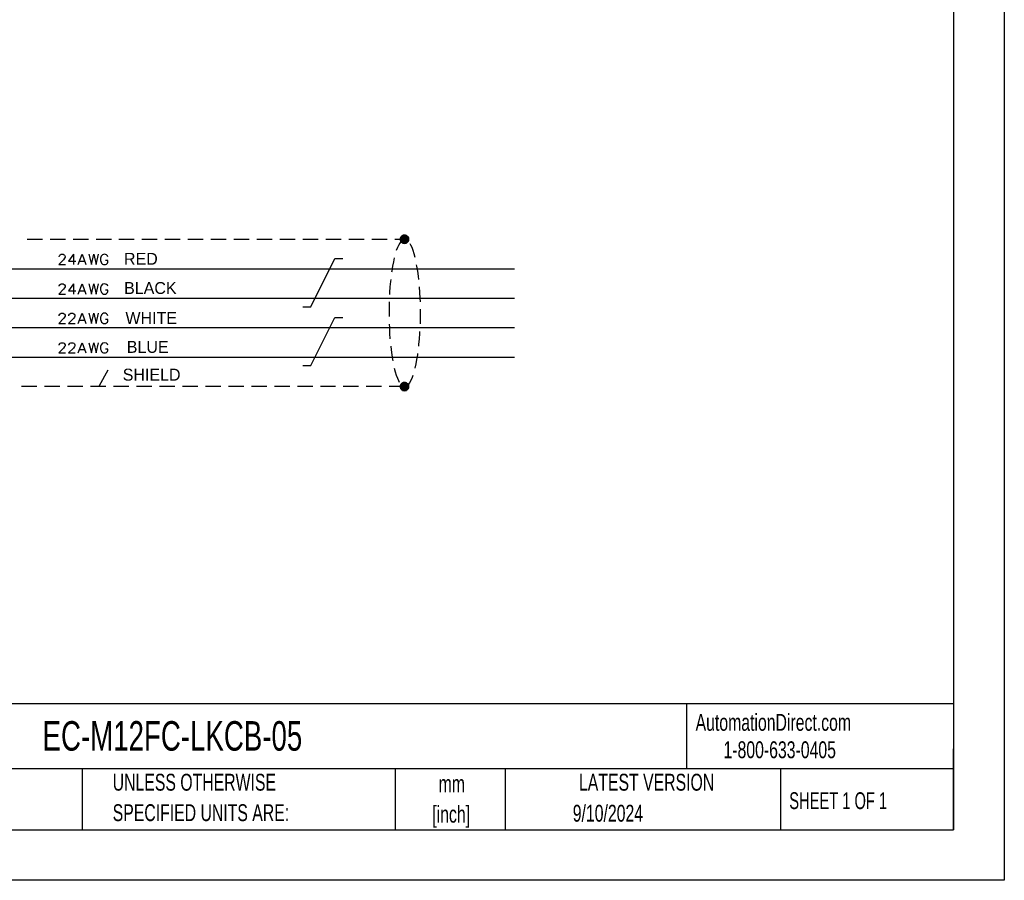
# Model space of a CAD drawing. Header units: millimetres. Extents: x 0 to 279, y 0 to 216.
# Tile 6 of 10: x 156 to 279, y 0 to 108. Entities that reach past the tile are written whole.
import ezdxf

# ---------------------------------------------------------------- set-up
doc = ezdxf.new("R2010")
doc.units = ezdxf.units.MM
doc.linetypes.add('CENTERX2', pattern=[20.32, 12.7, -2.54, 2.54, -2.54])
doc.layers.add('TEXT', color=140, linetype='Continuous', lineweight=25)
doc.styles.add('SLDTEXTSTYLE0', font='TXT', dxfattribs={"width": 0.7})
doc.styles.add('SLDTEXTSTYLE1', font='TXT', dxfattribs={"width": 0.65})

# ---------------------------------------------------------------- blocks, each defined once
blk = doc.blocks.new('SW_NOTE_0_1')
at = {"layer": 'TEXT', "color": 0, "linetype": 'CENTERX2', "lineweight": 18, "char_height": 2.117, "attachment_point": 2, "style": 'SLDTEXTSTYLE0'}
for s, insert in [('mm', (2.84, 2.73)), ('[inch]', (2.76, -1.09))]:
    blk.add_mtext(s, dxfattribs=dict(at, insert=insert))
blk = doc.blocks.new('SW_NOTE_0_2')
at = {"layer": 'TEXT', "color": 0, "linetype": 'CENTERX2', "lineweight": 18, "char_height": 2.1167, "attachment_point": 1, "style": 'SLDTEXTSTYLE0'}
for s, insert in [('UNLESS OTHERWISE', (0, 2.73)), ('SPECIFIED UNITS ARE:', (0, -1.09))]:
    blk.add_mtext(s, dxfattribs=dict(at, insert=insert))

msp = doc.modelspace()

# ---------------------------------------------------------------- hatches: boundary and pattern name
for points in [[(203.664, 80.516), (204.714, 80.411), (203.649, 80.411)], [(203.649, 80.411), (204.714, 80.321), (203.664, 80.321)], [(203.649, 80.411), (204.714, 80.411), (204.714, 80.321)], [(203.679, 80.606), (204.714, 80.516), (203.664, 80.516)], [(203.664, 80.516), (204.714, 80.516), (204.714, 80.411)], [(203.664, 80.321), (204.684, 80.216), (203.679, 80.216)], [(203.664, 80.321), (204.714, 80.321), (204.684, 80.216)], [(203.724, 80.696), (204.684, 80.606), (203.679, 80.606)], [(203.679, 80.606), (204.684, 80.606), (204.714, 80.516)], [(203.784, 80.771), (204.639, 80.696), (203.724, 80.696)], [(203.724, 80.696), (204.639, 80.696), (204.684, 80.606)], [(203.859, 80.846), (204.579, 80.771), (203.784, 80.771)], [(203.784, 80.771), (204.579, 80.771), (204.639, 80.696)], [(203.949, 80.891), (204.504, 80.846), (203.859, 80.846)], [(203.859, 80.846), (204.504, 80.846), (204.579, 80.771)], [(204.039, 80.936), (204.429, 80.891), (203.949, 80.891)], [(203.949, 80.891), (204.429, 80.891), (204.504, 80.846)], [(204.129, 80.951), (204.324, 80.936), (204.039, 80.936)], [(204.039, 80.936), (204.324, 80.936), (204.429, 80.891)], [(204.129, 80.951), (204.234, 80.951), (204.324, 80.936)], [(203.679, 80.216), (204.639, 80.126), (203.724, 80.126)], [(203.679, 80.216), (204.684, 80.216), (204.639, 80.126)], [(203.724, 80.126), (204.579, 80.051), (203.784, 80.051)], [(203.724, 80.126), (204.639, 80.126), (204.579, 80.051)], [(203.784, 80.051), (204.504, 79.991), (203.859, 79.991)], [(203.784, 80.051), (204.579, 80.051), (204.504, 79.991)], [(203.859, 79.991), (204.429, 79.931), (203.949, 79.931)], [(203.859, 79.991), (204.504, 79.991), (204.429, 79.931)], [(203.949, 79.931), (204.324, 79.901), (204.039, 79.901)], [(203.949, 79.931), (204.429, 79.931), (204.324, 79.901)], [(204.039, 79.901), (204.234, 79.886), (204.129, 79.886)], [(204.039, 79.901), (204.324, 79.901), (204.234, 79.886)], [(203.664, 62.036), (204.714, 61.931), (203.649, 61.931)], [(203.649, 61.931), (204.714, 61.841), (203.664, 61.841)], [(203.649, 61.931), (204.714, 61.931), (204.714, 61.841)], [(203.679, 62.126), (204.714, 62.036), (203.664, 62.036)], [(203.664, 62.036), (204.714, 62.036), (204.714, 61.931)], [(203.664, 61.841), (204.684, 61.736), (203.679, 61.736)], [(203.664, 61.841), (204.714, 61.841), (204.684, 61.736)], [(203.724, 62.216), (204.684, 62.126), (203.679, 62.126)], [(203.679, 62.126), (204.684, 62.126), (204.714, 62.036)], [(203.679, 61.736), (204.639, 61.646), (203.724, 61.646)], [(203.679, 61.736), (204.684, 61.736), (204.639, 61.646)], [(203.784, 62.291), (204.639, 62.216), (203.724, 62.216)], [(203.724, 62.216), (204.639, 62.216), (204.684, 62.126)], [(203.859, 62.366), (204.579, 62.291), (203.784, 62.291)], [(203.784, 62.291), (204.579, 62.291), (204.639, 62.216)], [(203.949, 62.411), (204.504, 62.366), (203.859, 62.366)], [(203.859, 62.366), (204.504, 62.366), (204.579, 62.291)], [(204.039, 62.456), (204.429, 62.411), (203.949, 62.411)], [(203.949, 62.411), (204.429, 62.411), (204.504, 62.366)], [(204.129, 62.471), (204.324, 62.456), (204.039, 62.456)], [(204.039, 62.456), (204.324, 62.456), (204.429, 62.411)], [(204.129, 62.471), (204.234, 62.471), (204.324, 62.456)], [(203.724, 61.646), (204.579, 61.571), (203.784, 61.571)], [(203.724, 61.646), (204.639, 61.646), (204.579, 61.571)], [(203.784, 61.571), (204.504, 61.511), (203.859, 61.511)], [(203.784, 61.571), (204.579, 61.571), (204.504, 61.511)], [(203.859, 61.511), (204.429, 61.451), (203.949, 61.451)], [(203.859, 61.511), (204.504, 61.511), (204.429, 61.451)], [(203.949, 61.451), (204.324, 61.421), (204.039, 61.421)], [(203.949, 61.451), (204.429, 61.451), (204.324, 61.421)], [(204.039, 61.421), (204.234, 61.406), (204.129, 61.406)], [(204.039, 61.421), (204.324, 61.421), (204.234, 61.406)]]:
    msp.add_hatch(color=256).paths.add_polyline_path(points)

# ---------------------------------------------------------------- linework, layer by layer
at = {"color": 7, "linetype": 'Continuous'}
for p, q in [((279.402, 215.903), (279.402, 0.003)), ((279.402, 0.003), (0.002, 0.003))]:
    msp.add_line(p, q, dxfattribs=at)
for p, q in [((156.879, 80.411), (158.799, 80.411)), ((159.759, 80.411), (161.679, 80.411)), ((162.639, 80.411), (164.559, 80.411)), ((165.519, 80.411), (167.439, 80.411)), ((168.399, 80.411), (170.319, 80.411)), ((171.279, 80.411), (173.199, 80.411)), ((174.159, 80.411), (176.079, 80.411)), ((177.039, 80.411), (178.974, 80.411)), ((179.934, 80.411), (181.854, 80.411)), ((182.814, 80.411), (184.734, 80.411)), ((185.694, 80.411), (187.614, 80.411)), ((188.574, 80.411), (190.494, 80.411)), ((191.454, 80.411), (193.374, 80.411)), ((194.334, 80.411), (196.254, 80.411)), ((197.214, 80.411), (199.134, 80.411)), ((200.094, 80.411), (202.014, 80.411)), ((202.974, 80.411), (204.189, 80.411)), ((162.684, 78.521), (162.684, 77.231)), ((195.474, 77.996), (196.479, 77.996)), ((121.644, 76.721), (217.989, 76.721)), ((163.464, 77.666), (164.079, 77.666)), ((162.684, 74.816), (162.684, 73.541)), ((121.644, 73.016), (217.989, 73.016)), ((163.464, 73.961), (164.079, 73.961)), ((195.474, 70.601), (196.479, 70.601)), ((121.644, 69.326), (217.989, 69.326)), ((163.464, 70.271), (164.079, 70.271)), ((121.644, 65.636), (217.989, 65.636)), ((163.464, 66.581), (164.079, 66.581)), ((167.004, 63.971), (165.909, 62.021)), ((158.109, 61.931), (156.189, 61.931)), ((160.989, 61.931), (159.069, 61.931)), ((163.869, 61.931), (161.949, 61.931)), ((166.749, 61.931), (164.829, 61.931)), ((169.644, 61.931), (167.709, 61.931)), ((172.524, 61.931), (170.604, 61.931)), ((175.404, 61.931), (173.484, 61.931)), ((178.284, 61.931), (176.364, 61.931)), ((181.164, 61.931), (179.244, 61.931)), ((184.044, 61.931), (182.124, 61.931)), ((186.924, 61.931), (185.004, 61.931)), ((189.804, 61.931), (187.884, 61.931)), ((192.684, 61.931), (190.764, 61.931)), ((195.564, 61.931), (193.644, 61.931)), ((198.444, 61.931), (196.524, 61.931)), ((201.324, 61.931), (199.404, 61.931)), ((204.189, 61.931), (202.284, 61.931))]:
    msp.add_line(p, q)
for points in [[(203.664, 80.516), (204.714, 80.411), (203.649, 80.411)], [(203.649, 80.411), (204.714, 80.321), (203.664, 80.321)], [(203.649, 80.411), (204.714, 80.411), (204.714, 80.321)], [(203.679, 80.606), (204.714, 80.516), (203.664, 80.516)], [(203.664, 80.516), (204.714, 80.516), (204.714, 80.411)], [(203.664, 80.321), (204.684, 80.216), (203.679, 80.216)], [(203.664, 80.321), (204.714, 80.321), (204.684, 80.216)], [(203.724, 80.696), (204.684, 80.606), (203.679, 80.606)], [(203.679, 80.606), (204.684, 80.606), (204.714, 80.516)], [(203.784, 80.771), (204.639, 80.696), (203.724, 80.696)], [(203.724, 80.696), (204.639, 80.696), (204.684, 80.606)], [(203.859, 80.846), (204.579, 80.771), (203.784, 80.771)], [(203.784, 80.771), (204.579, 80.771), (204.639, 80.696)], [(203.949, 80.891), (204.504, 80.846), (203.859, 80.846)], [(203.859, 80.846), (204.504, 80.846), (204.579, 80.771)], [(204.039, 80.936), (204.429, 80.891), (203.949, 80.891)], [(203.949, 80.891), (204.429, 80.891), (204.504, 80.846)], [(204.129, 80.951), (204.324, 80.936), (204.039, 80.936)], [(204.039, 80.936), (204.324, 80.936), (204.429, 80.891)], [(204.129, 80.951), (204.234, 80.951), (204.324, 80.936)], [(203.679, 80.216), (204.639, 80.126), (203.724, 80.126)], [(203.679, 80.216), (204.684, 80.216), (204.639, 80.126)], [(203.724, 80.126), (204.579, 80.051), (203.784, 80.051)], [(203.724, 80.126), (204.639, 80.126), (204.579, 80.051)], [(203.784, 80.051), (204.504, 79.991), (203.859, 79.991)], [(203.784, 80.051), (204.579, 80.051), (204.504, 79.991)], [(203.859, 79.991), (204.429, 79.931), (203.949, 79.931)], [(203.859, 79.991), (204.504, 79.991), (204.429, 79.931)], [(203.949, 79.931), (204.324, 79.901), (204.039, 79.901)], [(203.949, 79.931), (204.429, 79.931), (204.324, 79.901)], [(204.039, 79.901), (204.234, 79.886), (204.129, 79.886)], [(204.039, 79.901), (204.324, 79.901), (204.234, 79.886)], [(205.539, 78.116), (205.419, 78.566), (205.284, 78.986), (205.149, 79.361), (204.999, 79.676), (204.909, 79.856)], [(160.914, 78.206), (160.914, 78.266), (160.974, 78.401), (161.034, 78.461), (161.154, 78.521), (161.394, 78.521), (161.514, 78.461), (161.574, 78.401), (161.649, 78.266), (161.649, 78.146), (161.574, 78.026), (161.454, 77.846), (160.854, 77.231), (161.709, 77.231)], [(162.684, 78.521), (162.069, 77.666), (162.984, 77.666)], [(163.284, 77.231), (163.779, 78.521), (164.259, 77.231)], [(164.634, 78.521), (164.934, 77.231), (165.234, 78.521), (165.549, 77.231), (165.849, 78.521)], [(191.454, 71.951), (192.459, 71.951), (195.474, 77.996)], [(202.914, 78.101), (202.914, 78.086), (202.809, 77.576), (202.704, 77.021), (202.599, 76.421), (202.584, 76.271)], [(205.989, 75.356), (205.944, 75.791), (205.854, 76.421), (205.764, 77.021), (205.719, 77.201)], [(202.464, 75.356), (202.449, 75.131), (202.374, 74.456), (202.329, 73.751), (202.314, 73.496)], [(160.914, 74.516), (160.914, 74.576), (160.974, 74.696), (161.034, 74.756), (161.154, 74.816), (161.394, 74.816), (161.514, 74.756), (161.574, 74.696), (161.649, 74.576), (161.649, 74.456), (161.574, 74.336), (161.454, 74.156), (160.854, 73.541), (161.709, 73.541)], [(162.684, 74.816), (162.069, 73.961), (162.984, 73.961)], [(163.284, 73.541), (163.779, 74.816), (164.259, 73.541)], [(164.634, 74.816), (164.934, 73.541), (165.234, 74.816), (165.549, 73.541), (165.849, 74.816)], [(206.184, 72.581), (206.169, 73.031), (206.124, 73.751), (206.079, 74.441)], [(202.269, 72.566), (202.269, 72.296), (202.254, 71.546), (202.254, 70.706)], [(206.184, 69.791), (206.184, 70.061), (206.199, 70.811), (206.199, 71.651)], [(160.914, 70.826), (160.914, 70.886), (160.974, 71.006), (161.034, 71.066), (161.154, 71.126), (161.394, 71.126), (161.514, 71.066), (161.574, 71.006), (161.649, 70.886), (161.649, 70.751), (161.574, 70.631), (161.454, 70.451), (160.854, 69.851), (161.709, 69.851)], [(162.129, 70.826), (162.129, 70.886), (162.189, 71.006), (162.249, 71.066), (162.369, 71.126), (162.624, 71.126), (162.744, 71.066), (162.804, 71.006), (162.864, 70.886), (162.864, 70.751), (162.804, 70.631), (162.684, 70.451), (162.069, 69.851), (162.924, 69.851)], [(163.284, 69.851), (163.779, 71.126), (164.259, 69.851)], [(164.634, 71.126), (164.934, 69.851), (165.234, 71.126), (165.549, 69.851), (165.849, 71.126)], [(167.004, 70.826), (166.944, 70.946), (166.824, 71.066), (166.704, 71.126), (166.464, 71.126), (166.344, 71.066), (166.209, 70.946), (166.149, 70.826), (166.089, 70.631), (166.089, 70.331), (166.149, 70.151), (166.209, 70.031), (166.344, 69.911), (166.464, 69.851), (166.704, 69.851), (166.824, 69.911), (166.944, 70.031), (167.004, 70.151), (167.004, 70.331), (166.704, 70.331)], [(191.454, 64.571), (192.459, 64.571), (195.474, 70.601)], [(202.269, 69.776), (202.299, 69.326), (202.329, 68.606), (202.374, 67.931)], [(205.989, 67.016), (206.004, 67.211), (206.079, 67.901), (206.124, 68.606), (206.139, 68.861)], [(160.914, 67.121), (160.914, 67.181), (160.974, 67.301), (161.034, 67.361), (161.154, 67.421), (161.394, 67.421), (161.514, 67.361), (161.574, 67.301), (161.649, 67.181), (161.649, 67.061), (161.574, 66.941), (161.454, 66.761), (160.854, 66.146), (161.709, 66.146)], [(162.129, 67.121), (162.129, 67.181), (162.189, 67.301), (162.249, 67.361), (162.369, 67.421), (162.624, 67.421), (162.744, 67.361), (162.804, 67.301), (162.864, 67.181), (162.864, 67.061), (162.804, 66.941), (162.684, 66.761), (162.069, 66.146), (162.924, 66.146)], [(163.284, 66.146), (163.779, 67.421), (164.259, 66.146)], [(164.634, 67.421), (164.934, 66.146), (165.234, 67.421), (165.549, 66.146), (165.849, 67.421)], [(202.464, 67.001), (202.509, 66.551), (202.599, 65.921), (202.704, 65.336), (202.734, 65.156)], [(205.539, 64.256), (205.644, 64.781), (205.764, 65.336), (205.854, 65.921), (205.869, 66.086)], [(202.914, 64.256), (203.034, 63.791), (203.169, 63.371), (203.304, 62.996), (203.454, 62.681), (203.544, 62.501)], [(204.234, 61.946), (204.384, 61.961), (204.549, 62.051), (204.699, 62.201), (204.849, 62.411), (204.999, 62.681), (205.149, 62.996), (205.284, 63.371)], [(203.664, 62.036), (204.714, 61.931), (203.649, 61.931)], [(203.649, 61.931), (204.714, 61.841), (203.664, 61.841)], [(203.649, 61.931), (204.714, 61.931), (204.714, 61.841)], [(203.679, 62.126), (204.714, 62.036), (203.664, 62.036)], [(203.664, 62.036), (204.714, 62.036), (204.714, 61.931)], [(203.664, 61.841), (204.684, 61.736), (203.679, 61.736)], [(203.664, 61.841), (204.714, 61.841), (204.684, 61.736)], [(203.724, 62.216), (204.684, 62.126), (203.679, 62.126)], [(203.679, 62.126), (204.684, 62.126), (204.714, 62.036)], [(203.679, 61.736), (204.639, 61.646), (203.724, 61.646)], [(203.679, 61.736), (204.684, 61.736), (204.639, 61.646)], [(203.784, 62.291), (204.639, 62.216), (203.724, 62.216)], [(203.724, 62.216), (204.639, 62.216), (204.684, 62.126)], [(203.859, 62.366), (204.579, 62.291), (203.784, 62.291)], [(203.784, 62.291), (204.579, 62.291), (204.639, 62.216)], [(203.949, 62.411), (204.504, 62.366), (203.859, 62.366)], [(203.859, 62.366), (204.504, 62.366), (204.579, 62.291)], [(204.039, 62.456), (204.429, 62.411), (203.949, 62.411)], [(203.949, 62.411), (204.429, 62.411), (204.504, 62.366)], [(204.129, 62.471), (204.324, 62.456), (204.039, 62.456)], [(204.039, 62.456), (204.324, 62.456), (204.429, 62.411)], [(204.129, 62.471), (204.234, 62.471), (204.324, 62.456)], [(203.724, 61.646), (204.579, 61.571), (203.784, 61.571)], [(203.724, 61.646), (204.639, 61.646), (204.579, 61.571)], [(203.784, 61.571), (204.504, 61.511), (203.859, 61.511)], [(203.784, 61.571), (204.579, 61.571), (204.504, 61.511)], [(203.859, 61.511), (204.429, 61.451), (203.949, 61.451)], [(203.859, 61.511), (204.504, 61.511), (204.429, 61.451)], [(203.949, 61.451), (204.324, 61.421), (204.039, 61.421)], [(203.949, 61.451), (204.429, 61.451), (204.324, 61.421)], [(204.039, 61.421), (204.234, 61.406), (204.129, 61.406)], [(204.039, 61.421), (204.324, 61.421), (204.234, 61.406)]]:
    msp.add_lwpolyline(points)
for points, knots in [([(204.234, 80.411), (204.234, 80.411), (204.069, 80.381), (204.069, 80.381), (203.705, 80.252), (203.447, 79.678), (203.304, 79.361), (203.304, 79.361), (203.169, 78.986), (203.169, 78.986)], [0, 0, 0, 0, 1, 1, 1, 2, 2, 2, 3, 3, 3, 3]), ([(204.714, 80.411), (204.714, 80.411), (204.699, 80.531), (204.699, 80.531), (204.699, 80.531), (204.654, 80.651), (204.654, 80.651), (204.414, 81.091), (203.808, 81.01), (203.679, 80.531), (203.679, 80.531), (203.664, 80.411), (203.664, 80.411), (203.664, 80.411), (203.679, 80.291), (203.679, 80.291), (203.808, 79.812), (204.414, 79.731), (204.654, 80.171), (204.654, 80.171), (204.699, 80.291), (204.699, 80.291), (204.699, 80.291), (204.714, 80.411), (204.714, 80.411)], [0, 0, 0, 0, 1, 1, 1, 2, 2, 2, 3, 3, 3, 4, 4, 4, 5, 5, 5, 6, 6, 6, 7, 7, 7, 8, 8, 8, 8]), ([(167.004, 78.206), (167.004, 78.206), (166.944, 78.326), (166.944, 78.326), (166.944, 78.326), (166.824, 78.461), (166.824, 78.461), (166.465, 78.692), (166.154, 78.38), (166.089, 78.026), (166.089, 78.026), (166.089, 77.726), (166.089, 77.726), (166.089, 77.726), (166.149, 77.546), (166.149, 77.546), (166.149, 77.546), (166.209, 77.411), (166.209, 77.411), (166.209, 77.411), (166.344, 77.291), (166.344, 77.291), (166.344, 77.291), (166.464, 77.231), (166.464, 77.231), (166.464, 77.231), (166.704, 77.231), (166.704, 77.231), (166.704, 77.231), (166.824, 77.291), (166.824, 77.291), (166.824, 77.291), (166.944, 77.411), (166.944, 77.411), (166.944, 77.411), (167.004, 77.546), (167.004, 77.546), (167.004, 77.546), (167.004, 77.726), (167.004, 77.726), (167.004, 77.726), (166.704, 77.726), (166.704, 77.726)], [0, 0, 0, 0, 1, 1, 1, 2, 2, 2, 3, 3, 3, 4, 4, 4, 5, 5, 5, 6, 6, 6, 7, 7, 7, 8, 8, 8, 9, 9, 9, 10, 10, 10, 11, 11, 11, 12, 12, 12, 13, 13, 13, 14, 14, 14, 14]), ([(167.004, 74.516), (167.004, 74.516), (166.944, 74.636), (166.944, 74.636), (166.944, 74.636), (166.824, 74.756), (166.824, 74.756), (166.488, 74.978), (166.144, 74.693), (166.089, 74.336), (166.089, 74.336), (166.089, 74.021), (166.089, 74.021), (166.089, 74.021), (166.149, 73.841), (166.149, 73.841), (166.149, 73.841), (166.209, 73.721), (166.209, 73.721), (166.209, 73.721), (166.344, 73.601), (166.344, 73.601), (166.344, 73.601), (166.464, 73.541), (166.464, 73.541), (166.464, 73.541), (166.704, 73.541), (166.704, 73.541), (166.704, 73.541), (166.824, 73.601), (166.824, 73.601), (166.824, 73.601), (166.944, 73.721), (166.944, 73.721), (166.944, 73.721), (167.004, 73.841), (167.004, 73.841), (167.004, 73.841), (167.004, 74.021), (167.004, 74.021), (167.004, 74.021), (166.704, 74.021), (166.704, 74.021)], [0, 0, 0, 0, 1, 1, 1, 2, 2, 2, 3, 3, 3, 4, 4, 4, 5, 5, 5, 6, 6, 6, 7, 7, 7, 8, 8, 8, 9, 9, 9, 10, 10, 10, 11, 11, 11, 12, 12, 12, 13, 13, 13, 14, 14, 14, 14]), ([(167.004, 67.121), (167.004, 67.121), (166.944, 67.241), (166.944, 67.241), (166.944, 67.241), (166.824, 67.361), (166.824, 67.361), (166.488, 67.583), (166.144, 67.298), (166.089, 66.941), (166.089, 66.941), (166.089, 66.641), (166.089, 66.641), (166.089, 66.641), (166.149, 66.446), (166.149, 66.446), (166.149, 66.446), (166.209, 66.326), (166.209, 66.326), (166.209, 66.326), (166.344, 66.206), (166.344, 66.206), (166.344, 66.206), (166.464, 66.146), (166.464, 66.146), (166.464, 66.146), (166.704, 66.146), (166.704, 66.146), (166.704, 66.146), (166.824, 66.206), (166.824, 66.206), (166.824, 66.206), (166.944, 66.326), (166.944, 66.326), (166.944, 66.326), (167.004, 66.446), (167.004, 66.446), (167.004, 66.446), (167.004, 66.641), (167.004, 66.641), (167.004, 66.641), (166.704, 66.641), (166.704, 66.641)], [0, 0, 0, 0, 1, 1, 1, 2, 2, 2, 3, 3, 3, 4, 4, 4, 5, 5, 5, 6, 6, 6, 7, 7, 7, 8, 8, 8, 9, 9, 9, 10, 10, 10, 11, 11, 11, 12, 12, 12, 13, 13, 13, 14, 14, 14, 14]), ([(204.714, 61.931), (204.714, 61.931), (204.699, 62.051), (204.699, 62.051), (204.699, 62.051), (204.654, 62.171), (204.654, 62.171), (204.414, 62.611), (203.808, 62.53), (203.679, 62.051), (203.679, 62.051), (203.664, 61.931), (203.664, 61.931), (203.664, 61.931), (203.679, 61.811), (203.679, 61.811), (203.808, 61.332), (204.414, 61.251), (204.654, 61.691), (204.654, 61.691), (204.699, 61.811), (204.699, 61.811), (204.699, 61.811), (204.714, 61.931), (204.714, 61.931)], [0, 0, 0, 0, 1, 1, 1, 2, 2, 2, 3, 3, 3, 4, 4, 4, 5, 5, 5, 6, 6, 6, 7, 7, 7, 8, 8, 8, 8])]:
    msp.add_open_spline(points, degree=3, knots=knots)
at = {"layer": 'TEXT'}
for p, q in [((273.05, 209.55), (273.05, 6.35)), ((273.05, 22.126), (6.35, 22.126)), ((239.575, 22.126), (239.575, 13.97)), ((273.05, 6.35), (273.05, 16.51)), ((273.05, 13.97), (6.35, 13.97)), ((163.78, 13.97), (163.78, 6.35)), ((203.024, 13.97), (203.024, 6.35)), ((216.812, 13.97), (216.812, 6.35)), ((251.349, 13.97), (251.349, 6.35)), ((6.35, 6.35), (273.05, 6.35))]:
    msp.add_line(p, q, dxfattribs=at)

# ---------------------------------------------------------------- block references
at = {"layer": 'TEXT', "linetype": 'CENTERX2', "lineweight": 18}
for name, p in [('SW_NOTE_0_2', (167.608, 10.635)), ('SW_NOTE_0_1', (207.286, 10.444))]:
    msp.add_blockref(name, p, dxfattribs=at)

# ---------------------------------------------------------------- texts
at = {"char_height": 1.5, "attachment_point": 1}
for s, insert in [('RED', (169.024, 78.708)), ('BLACK', (169.042, 75.048)), ('WHITE', (169.21, 71.287)), ('BLUE', (169.378, 67.664)), ('SHIELD', (168.869, 64.177))]:
    msp.add_mtext_dynamic_manual_height_columns(s, width=12.64199, gutter_width=14.111, heights=[0], dxfattribs=dict(at, insert=insert))
at = {"layer": 'TEXT', "linetype": 'CENTERX2', "lineweight": 18}
for s, insert, char_height, attachment_point, style in [('LIKA ELECTRONIC ENCODER CABLE, M12 AXIAL FEMALE TO PIGTAIL, SHIELDED, TWISTED PAIR, 16.4FT/5M CABLE LENGTH, FOR USE \\PWITH LIKA ELECTRONIC MODBUS RTU ENCODERS', (7.782, 20.863), 1.851851, 1, 'SLDTEXTSTYLE0'), ('AutomationDirect.com', (240.695, 20.877), 2.11667, 1, 'SLDTEXTSTYLE0'), ('EC-M12FC-LKCB-05', (158.814, 19.969), 3.70417, 1, 'SLDTEXTSTYLE0'), ('1-800-633-0405', (244.192, 17.437), 2.11667, 1, 'SLDTEXTSTYLE0'), ('LATEST VERSION', (234.552, 13.364), 2.11667, 2, 'SLDTEXTSTYLE0'), ('SHEET 1 OF 1', (252.441, 11.051), 2.11667, 1, 'SLDTEXTSTYLE1'), ('9/10/2024', (229.701, 9.476), 2.1167, 2, 'SLDTEXTSTYLE0')]:
    msp.add_mtext(s, dxfattribs=dict(at, insert=insert, char_height=char_height, attachment_point=attachment_point, style=style))

doc.saveas('drawing.dxf')
